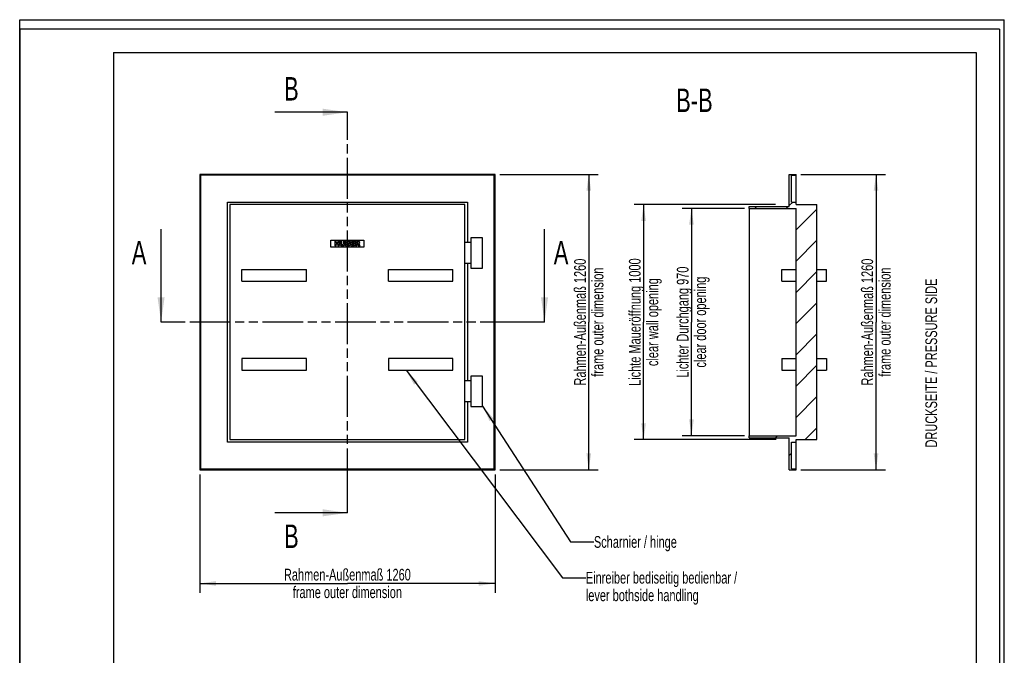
# Model space of a CAD drawing. Header units: millimetres. Extents: x 0 to 4200, y 0 to 5940.
# Tile 5 of 5: x 0 to 4200, y 3230 to 5940. Entities that reach past the tile are written whole.
import ezdxf

# ---------------------------------------------------------------- set-up
doc = ezdxf.new("R2010")
doc.units = ezdxf.units.MM
doc.header["$LTSCALE"] = 387.2
doc.linetypes.add('PHANTOM', pattern=[0.8, 0.45, -0.05, 0.1, -0.05, 0.1, -0.05])
doc.layers.get('0').update_dxf_attribs({"linetype": 'CONTINUOUS'})
for name, color, linetype in [('050_DIMENSIONING', 7, 'CONTINUOUS'), ('053_NOTES', 7, 'CONTINUOUS'), ('_KURVEN', 7, 'CONTINUOUS'), ('HATCHING_BL0', 7, 'CONTINUOUS'), ('HATCHING_BL1', 7, 'CONTINUOUS')]:
    doc.layers.add(name, color=color, linetype=linetype)
doc.styles.get("Standard").update_dxf_attribs({"font": 'txt', "width": 0.7})
doc.dimstyles.new('DIMSTYLE_1', dxfattribs={"dimtxt": 50, "dimasz": 70, "dimexe": 2, "dimexo": 1, "dimtad": 1, "dimtxsty": 'Standard', "dimblk": '_FILLED', "dimblk1": '_FILLED', "dimblk2": '_FILLED', "dimcen": 0.09, "dimazin": 2, "dimtp": 1.2, "dimtm": 1.2, "dimtfac": 1, "dimtofl": 0, "dimtmove": 0, "dimatfit": 3, "dimldrblk": '_FILLED', "dimfxl": 1, "dimtolj": 1, "dimarcsym": 0})
doc.dimstyles.new('DIMSTYLE_2', dxfattribs={"dimtxt": 50, "dimasz": 70, "dimexe": 2, "dimexo": 1, "dimtad": 1, "dimtxsty": 'Standard', "dimblk": '_FILLED', "dimblk1": '_FILLED', "dimblk2": '_FILLED', "dimcen": 0.09, "dimazin": 2, "dimtp": 0.8, "dimtm": 0.8, "dimtfac": 1, "dimtofl": 0, "dimtmove": 0, "dimatfit": 3, "dimldrblk": '_FILLED', "dimfxl": 1, "dimtolj": 1, "dimarcsym": 0})
doc.dimstyles.get("Standard").update_dxf_attribs({"dimtxt": 50, "dimasz": 70, "dimexe": 2, "dimexo": 1, "dimtad": 1, "dimtxsty": 'Standard', "dimblk": '_FILLED', "dimblk1": '_FILLED', "dimblk2": '_FILLED', "dimcen": 0.09, "dimazin": 2, "dimtol": 1, "dimtp": 0.01, "dimtm": 0.01, "dimtfac": 1, "dimtofl": 0, "dimtmove": 0, "dimatfit": 3, "dimldrblk": '_FILLED', "dimfxl": 1, "dimtolj": 1, "dimarcsym": 0})

# ---------------------------------------------------------------- blocks, each defined once
blk = doc.blocks.new('_FILLED')
at = {"color": 0, "linetype": 'ByBlock'}
blk.add_solid([(0, 0), (-1, 0.143), (-1, -0.143)], dxfattribs=at)
blk = doc.blocks.new('*D2')
at = {"layer": '050_DIMENSIONING', "color": 2, "linetype": 'Continuous', "transparency": 16777216}
for p, q in [((2047.8, 5280.5), (2467.5, 5280.5)), ((2427.5, 5280.5), (2427.5, 4650.5)), ((2427.5, 4020.5), (2427.5, 4650.5)), ((2047.8, 4020.5), (2467.5, 4020.5))]:
    blk.add_line(p, q, dxfattribs=at)
at = {"layer": '050_DIMENSIONING', "color": 2, "linetype": 'Continuous', "transparency": 16777216, "xscale": 70, "yscale": 70, "zscale": 70}
for p, rotation in [((2427.5, 5280.5), 90), ((2427.5, 4020.5), 270)]:
    blk.add_blockref('_FILLED', p, dxfattribs=dict(at, rotation=rotation))
at = {"layer": '050_DIMENSIONING', "color": 2, "linetype": 'Continuous', "transparency": 16777216, "insert": (2365, 4650.5), "char_height": 50, "width": 1128.214, "attachment_point": 2, "rotation": 90, "line_spacing_factor": 0.9}
blk.add_mtext('Rahmen-Außenmaß 1260\\Pframe outer dimension', dxfattribs=at)
blk = doc.blocks.new('*D3')
at = {"layer": '050_DIMENSIONING', "color": 2, "linetype": 'Continuous', "transparency": 16777216}
for p, q in [((767.8, 4000.5), (767.8, 3496.2)), ((2027.8, 4000.5), (2027.8, 3496.2)), ((767.8, 3536.2), (1397.8, 3536.2)), ((2027.8, 3536.2), (1397.8, 3536.2))]:
    blk.add_line(p, q, dxfattribs=at)
at = {"layer": '050_DIMENSIONING', "color": 2, "linetype": 'Continuous', "transparency": 16777216, "xscale": 70, "yscale": 70, "zscale": 70, "rotation": 180}
blk.add_blockref('_FILLED', (767.8, 3536.2), dxfattribs=at)
at = {"layer": '050_DIMENSIONING', "color": 2, "linetype": 'Continuous', "transparency": 16777216, "xscale": 70, "yscale": 70, "zscale": 70}
blk.add_blockref('_FILLED', (2027.8, 3536.2), dxfattribs=at)
at = {"layer": '050_DIMENSIONING', "color": 2, "linetype": 'Continuous', "transparency": 16777216, "insert": (1397.8, 3598.7), "char_height": 50, "width": 1128.214, "attachment_point": 2, "line_spacing_factor": 0.9}
blk.add_mtext('Rahmen-Außenmaß 1260\\Pframe outer dimension', dxfattribs=at)
blk = doc.blocks.new('*D5')
at = {"layer": '050_DIMENSIONING', "color": 2, "linetype": 'Continuous', "transparency": 16777216}
for p, q in [((3331.8, 5280.5), (3692.8, 5280.5)), ((3652.8, 5280.5), (3652.8, 4650.5)), ((3652.8, 4020.5), (3652.8, 4650.5)), ((3331.8, 4020.5), (3692.8, 4020.5))]:
    blk.add_line(p, q, dxfattribs=at)
at = {"layer": '050_DIMENSIONING', "color": 2, "linetype": 'Continuous', "transparency": 16777216, "xscale": 70, "yscale": 70, "zscale": 70}
for p, rotation in [((3652.8, 5280.5), 90), ((3652.8, 4020.5), 270)]:
    blk.add_blockref('_FILLED', p, dxfattribs=dict(at, rotation=rotation))
at = {"layer": '050_DIMENSIONING', "color": 2, "linetype": 'Continuous', "transparency": 16777216, "insert": (3590.3, 4650.5), "char_height": 50, "width": 1128.214, "attachment_point": 2, "rotation": 90, "line_spacing_factor": 0.9}
blk.add_mtext('Rahmen-Außenmaß 1260\\Pframe outer dimension', dxfattribs=at)
blk = doc.blocks.new('*D6')
at = {"layer": '050_DIMENSIONING', "color": 2, "linetype": 'Continuous', "transparency": 16777216}
for p, q in [((3091.8, 5135.5), (2825.5, 5135.5)), ((2865.5, 5135.5), (2865.5, 4650.5)), ((2865.5, 4165.5), (2865.5, 4650.5)), ((3091.8, 4165.5), (2825.5, 4165.5))]:
    blk.add_line(p, q, dxfattribs=at)
at = {"layer": '050_DIMENSIONING', "color": 2, "linetype": 'Continuous', "transparency": 16777216, "xscale": 70, "yscale": 70, "zscale": 70}
for p, rotation in [((2865.5, 5135.5), 90), ((2865.5, 4165.5), 270)]:
    blk.add_blockref('_FILLED', p, dxfattribs=dict(at, rotation=rotation))
at = {"layer": '050_DIMENSIONING', "color": 2, "linetype": 'Continuous', "transparency": 16777216, "insert": (2803, 4650.5), "char_height": 50, "width": 1114.286, "attachment_point": 2, "rotation": 90, "line_spacing_factor": 0.9}
blk.add_mtext('Lichter Durchgang 970\\Pclear door opening', dxfattribs=at)
blk = doc.blocks.new('*D8')
at = {"layer": '050_DIMENSIONING', "color": 2, "linetype": 'Continuous', "transparency": 16777216}
for p, q in [((2648.8, 5151.5), (2621.3, 5151.5)), ((3224.5, 5151.5), (2648.8, 5151.5)), ((2661.3, 5151.5), (2661.3, 4650.5)), ((2661.3, 4149.5), (2661.3, 4650.5)), ((2648.8, 4149.5), (2621.3, 4149.5)), ((3227.5, 4149.5), (2648.8, 4149.5))]:
    blk.add_line(p, q, dxfattribs=at)
at = {"layer": '050_DIMENSIONING', "color": 2, "linetype": 'Continuous', "transparency": 16777216, "xscale": 70, "yscale": 70, "zscale": 70}
for p, rotation in [((2661.3, 5151.5), 90), ((2661.3, 4149.5), 270)]:
    blk.add_blockref('_FILLED', p, dxfattribs=dict(at, rotation=rotation))
at = {"layer": '050_DIMENSIONING', "color": 2, "linetype": 'Continuous', "transparency": 16777216, "insert": (2598.8, 4650.5), "char_height": 50, "width": 1307.857, "attachment_point": 2, "rotation": 90, "line_spacing_factor": 0.9}
blk.add_mtext('Lichte Maueröffnung 1000 \\Pclear wall opening', dxfattribs=at)
blk = doc.blocks.new('XSEC_FILLED')
at = {"color": 0, "linetype": 'ByBlock'}
blk.add_solid([(0, 0), (-1, 0.143), (-1, -0.143)], dxfattribs=at)
blk = doc.blocks.new('HATCHING_BL0', base_point=(1243.1, 4691.3))
at = {"layer": 'HATCHING_BL0', "color": 7, "linetype": 'PHANTOM'}
for p, q in [((1397.8, 5445.4), (1397.8, 5545.4)), ((1397.8, 3937.3), (1397.8, 5445.4)), ((1397.8, 3837.3), (1397.8, 3937.3))]:
    blk.add_line(p, q, dxfattribs=at)
at = {"layer": 'HATCHING_BL0', "color": 7, "linetype": 'Continuous', "char_height": 100, "width": 117.857, "attachment_point": 1, "line_spacing_factor": 0.9}
for insert in [(1127.7, 5695.4), (1127.7, 3787.3)]:
    blk.add_mtext('B', dxfattribs=dict(at, insert=insert))
at = {"layer": 'HATCHING_BL0', "color": 7, "linetype": 'Continuous'}
for points in [[(1397.8, 5545.4), (1088.4, 5545.4)], [(1397.8, 3837.3), (1088.4, 3837.3)]]:
    blk.add_leader(points, dimstyle='Standard', override={"dimasz": 105, "dimtad": 0, "dimldrblk": 'XSEC_FILLED'}, dxfattribs=at)
blk = doc.blocks.new('HATCHING_BL1', base_point=(1421, 4848.7))
at = {"layer": 'HATCHING_BL1', "color": 7, "linetype": 'PHANTOM'}
for p, q in [((703.1, 4650.5), (603.1, 4650.5)), ((2138.8, 4650.5), (703.1, 4650.5)), ((2238.8, 4650.5), (2138.8, 4650.5))]:
    blk.add_line(p, q, dxfattribs=at)
at = {"layer": 'HATCHING_BL1', "color": 7, "linetype": 'Continuous', "char_height": 100, "width": 128.571, "attachment_point": 1, "line_spacing_factor": 0.9}
for insert in [(478.1, 4996.9), (2278.1, 4996.9)]:
    blk.add_mtext('A', dxfattribs=dict(at, insert=insert))
at = {"layer": 'HATCHING_BL1', "color": 7, "linetype": 'Continuous'}
for points in [[(603.1, 4650.5), (603.1, 5046.9)], [(2238.8, 4650.5), (2238.8, 5046.9)]]:
    blk.add_leader(points, dimstyle='Standard', override={"dimasz": 105, "dimtad": 0, "dimldrblk": 'XSEC_FILLED'}, dxfattribs=at)

msp = doc.modelspace()

# ---------------------------------------------------------------- hatches: boundary and pattern name
at = {"linetype": 'Continuous'}
h = msp.add_hatch(dxfattribs=at)
h.set_pattern_fill('B', color=2, scale=94.20838, angle=45, style=0, pattern_type=0)
h.set_pattern_definition([(45, (0, 0), (-66.6154, 66.6154), [])])
edge = h.paths.add_edge_path()
edge.add_line((3311.805, 4165.5), (3311.805, 5135.5))
edge.add_line((3111.805, 5135.5), (3311.805, 5135.5))
edge.add_line((3111.805, 5135.5), (3111.805, 5143.5))
edge.add_line((3111.805, 5143.5), (3281.805, 5143.5))
edge.add_line((3281.805, 5143.5), (3281.805, 5280.5))
edge.add_line((3281.805, 5280.5), (3311.805, 5280.5))
edge.add_line((3311.805, 5276.5), (3311.805, 5280.5))
edge.add_line((3291.805, 5276.5), (3311.805, 5276.5))
edge.add_line((3291.805, 5162.5), (3291.805, 5276.5))
edge.add_line((3291.805, 5162.5), (3311.805, 5162.5))
edge.add_line((3311.805, 5151.5), (3311.805, 5162.5))
edge.add_line((3311.805, 5151.5), (3400.805, 5151.5))
edge.add_line((3400.805, 4149.5), (3400.805, 5151.5))
edge.add_line((3311.805, 4149.5), (3400.805, 4149.5))
edge.add_line((3311.805, 4138.5), (3311.805, 4149.5))
edge.add_line((3291.805, 4138.5), (3311.805, 4138.5))
edge.add_line((3291.805, 4024.5), (3291.805, 4138.5))
edge.add_line((3291.805, 4024.5), (3311.805, 4024.5))
edge.add_line((3311.805, 4020.5), (3311.805, 4024.5))
edge.add_line((3281.805, 4020.5), (3311.805, 4020.5))
edge.add_line((3281.805, 4020.5), (3281.805, 4157.5))
edge.add_line((3111.805, 4157.5), (3281.805, 4157.5))
edge.add_line((3111.805, 4157.5), (3111.805, 4165.5))
edge.add_line((3111.805, 4165.5), (3311.805, 4165.5))

# ---------------------------------------------------------------- linework, layer by layer
at = {"color": 7, "linetype": 'Continuous'}
for p, q in [((0, 5940), (4200, 5940)), ((0, 0), (0, 5940)), ((0, 5940), (4200, 5940)), ((0, 0), (0, 5940)), ((4200, 0), (4200, 5940)), ((4200, 0), (4200, 5940)), ((767.846, 5280.5), (767.846, 4020.5)), ((2027.846, 5280.5), (767.846, 5280.5)), ((771.846, 5276.5), (771.846, 4024.5)), ((2023.846, 5276.5), (771.846, 5276.5)), ((2023.846, 4024.5), (2023.846, 5276.5)), ((2027.846, 4020.5), (2027.846, 5280.5)), ((3281.805, 5280.5), (3311.805, 5280.5)), ((3281.805, 5143.5), (3281.805, 5280.5)), ((3291.805, 5276.5), (3311.805, 5276.5)), ((3291.805, 5162.5), (3291.805, 5276.5)), ((3311.805, 5276.5), (3311.805, 5280.5)), ((3311.805, 5162.5), (3311.805, 5276.5)), ((885.846, 5162.5), (1909.846, 5162.5)), ((885.846, 4138.5), (885.846, 5162.5)), ((1898.846, 5151.5), (896.846, 5151.5)), ((896.846, 5151.5), (896.846, 4149.5)), ((1898.846, 4149.5), (1898.846, 5151.5)), ((1909.846, 5162.5), (1909.846, 4990.5)), ((3111.805, 5135.5), (3111.805, 5143.5)), ((3111.805, 5143.5), (3281.805, 5143.5)), ((3111.805, 5135.5), (3111.805, 4165.5)), ((3111.805, 5135.5), (3311.805, 5135.5)), ((3291.805, 5162.5), (3311.805, 5162.5)), ((3311.805, 5151.5), (3311.805, 5162.5)), ((3311.805, 5151.5), (3400.805, 5151.5)), ((3311.805, 4165.5), (3311.805, 5135.5)), ((3400.805, 4149.5), (3400.805, 5151.5)), ((1974.846, 5010.5), (1924.846, 5010.5)), ((1924.846, 5010.5), (1924.846, 4880.5)), ((1974.846, 4880.5), (1974.846, 5010.5)), ((1924.846, 4990.5), (1898.846, 4990.5)), ((947.846, 4825.5), (947.846, 4875.5)), ((947.846, 4875.5), (1222.846, 4875.5)), ((1222.846, 4825.5), (1222.846, 4875.5)), ((1572.846, 4825.5), (1572.846, 4875.5)), ((1572.846, 4875.5), (1847.846, 4875.5)), ((1847.846, 4825.5), (1847.846, 4875.5)), ((1924.846, 4900.5), (1898.846, 4900.5)), ((1909.846, 4900.5), (1909.846, 4400.5)), ((1924.846, 4880.5), (1974.846, 4880.5)), ((3250.805, 4875.5), (3311.805, 4875.5)), ((3250.805, 4825.5), (3250.805, 4875.5)), ((3400.805, 4875.5), (3441.805, 4875.5)), ((3441.805, 4825.5), (3441.805, 4875.5)), ((947.846, 4825.5), (1222.846, 4825.5)), ((1572.846, 4825.5), (1847.846, 4825.5)), ((3250.805, 4825.5), (3311.805, 4825.5)), ((3400.805, 4825.5), (3441.805, 4825.5)), ((947.846, 4495.5), (947.846, 4445.5)), ((1222.846, 4495.5), (947.846, 4495.5)), ((1222.846, 4445.5), (1222.846, 4495.5)), ((1847.846, 4495.5), (1572.846, 4495.5)), ((1572.846, 4495.5), (1572.846, 4445.5)), ((1847.846, 4445.5), (1847.846, 4495.5)), ((3250.805, 4495.5), (3250.805, 4445.5)), ((3250.805, 4495.5), (3311.805, 4495.5)), ((3400.805, 4495.5), (3441.805, 4495.5)), ((3441.805, 4495.5), (3441.805, 4445.5)), ((947.846, 4445.5), (1222.846, 4445.5)), ((1572.846, 4445.5), (1847.846, 4445.5)), ((1974.846, 4420.5), (1924.846, 4420.5)), ((1924.846, 4420.5), (1924.846, 4290.5)), ((1974.846, 4290.5), (1974.846, 4420.5)), ((3250.805, 4445.5), (3311.805, 4445.5)), ((3400.805, 4445.5), (3441.805, 4445.5)), ((1924.846, 4400.5), (1898.846, 4400.5)), ((1924.846, 4310.5), (1898.846, 4310.5)), ((1909.846, 4310.5), (1909.846, 4138.5)), ((1924.846, 4290.5), (1974.846, 4290.5)), ((3111.805, 4157.5), (3111.805, 4165.5)), ((3111.805, 4165.5), (3311.805, 4165.5)), ((1909.846, 4138.5), (885.846, 4138.5)), ((896.846, 4149.5), (1898.846, 4149.5)), ((3111.805, 4157.5), (3281.805, 4157.5)), ((3281.805, 4020.5), (3281.805, 4157.5)), ((3291.805, 4138.5), (3311.805, 4138.5)), ((3291.805, 4024.5), (3291.805, 4138.5)), ((3311.805, 4138.5), (3311.805, 4149.5)), ((3311.805, 4149.5), (3400.805, 4149.5)), ((3311.805, 4024.5), (3311.805, 4138.5)), ((767.846, 4020.5), (2027.846, 4020.5)), ((771.846, 4024.5), (2023.846, 4024.5)), ((3281.805, 4020.5), (3311.805, 4020.5)), ((3291.805, 4024.5), (3311.805, 4024.5)), ((3311.805, 4020.5), (3311.805, 4024.5))]:
    msp.add_line(p, q, dxfattribs=at)
at = {"color": 3, "linetype": 'Continuous'}
for p, q in [((0, 5900), (0, 2970)), ((4180, 5900), (0, 5900)), ((4180, 5900), (4180, 0))]:
    msp.add_line(p, q, dxfattribs=at)
at = {"color": 5, "linetype": 'Continuous'}
for p, q in [((400, 5800), (4080, 5800)), ((400, 5800), (400, 100)), ((4080, 5800), (4080, 100))]:
    msp.add_line(p, q, dxfattribs=at)
at = {"layer": '_KURVEN', "color": 4, "linetype": 'Continuous'}
for p, q in [((1327.846, 4970.5), (1327.846, 5000.5)), ((1327.846, 5000.5), (1467.846, 5000.5)), ((1467.846, 5000.5), (1467.846, 4970.5)), ((1467.846, 4970.5), (1327.846, 4970.5)), ((1349.933, 4995.5), (1343.753, 4995.5)), ((1343.753, 4995.5), (1343.753, 4975.5)), ((1343.753, 4975.5), (1349.933, 4975.5)), ((1349.933, 4988.501), (1349.933, 4995.5)), ((1356.686, 4988.501), (1349.933, 4988.501)), ((1349.933, 4983.59), (1356.686, 4983.59)), ((1349.933, 4975.5), (1349.933, 4983.59)), ((1356.686, 4995.5), (1356.686, 4988.501)), ((1362.894, 4995.5), (1356.686, 4995.5)), ((1356.686, 4983.59), (1356.686, 4975.5)), ((1356.686, 4975.5), (1362.894, 4975.5)), ((1362.894, 4975.5), (1362.894, 4995.5)), ((1367.014, 4995.5), (1367.014, 4983.576)), ((1373.18, 4995.5), (1367.014, 4995.5)), ((1373.18, 4983.29), (1373.18, 4995.5)), ((1386.182, 4995.5), (1380.015, 4995.5)), ((1380.015, 4995.5), (1380.015, 4983.29)), ((1386.182, 4983.576), (1386.182, 4995.5)), ((1401.857, 4995.5), (1390.288, 4995.5)), ((1390.288, 4995.5), (1390.288, 4975.5)), ((1390.288, 4975.5), (1400.957, 4975.5)), ((1396.523, 4991.448), (1399.251, 4991.448)), ((1396.523, 4987.656), (1396.523, 4991.448)), ((1399.21, 4987.656), (1396.523, 4987.656)), ((1396.523, 4983.849), (1399.66, 4983.849)), ((1396.523, 4979.797), (1396.523, 4983.849)), ((1399.674, 4979.797), (1396.523, 4979.797)), ((1428.555, 4995.5), (1411.993, 4995.5)), ((1411.993, 4995.5), (1411.993, 4975.5)), ((1411.993, 4975.5), (1428.856, 4975.5)), ((1418.187, 4991.23), (1428.555, 4991.23)), ((1418.187, 4988.051), (1418.187, 4991.23)), ((1427.805, 4988.051), (1418.187, 4988.051)), ((1418.187, 4983.972), (1427.805, 4983.972)), ((1418.187, 4980.029), (1418.187, 4983.972)), ((1428.856, 4980.029), (1418.187, 4980.029)), ((1427.805, 4983.972), (1427.805, 4988.051)), ((1428.555, 4991.23), (1428.555, 4995.5)), ((1428.856, 4975.5), (1428.856, 4980.029)), ((1432.266, 4995.5), (1432.266, 4975.5)), ((1442.566, 4995.5), (1432.266, 4995.5)), ((1432.266, 4975.5), (1438.474, 4975.5)), ((1438.474, 4991.462), (1441.188, 4991.462)), ((1438.474, 4987.396), (1438.474, 4991.462)), ((1441.079, 4987.396), (1438.474, 4987.396)), ((1438.474, 4983.617), (1439.019, 4983.617)), ((1438.474, 4975.5), (1438.474, 4983.617)), ((1441.652, 4981.612), (1444.954, 4975.5)), ((1444.954, 4975.5), (1451.939, 4975.5)), ((1451.939, 4975.5), (1448.937, 4981.284))]:
    msp.add_line(p, q, dxfattribs=at)
for points in [[(1367.585, 4980.192), (1367.205, 4981.475), (1367.014, 4982.594), (1367.014, 4983.576)], [(1368.9, 4977.89), (1368.255, 4978.638), (1367.819, 4979.402), (1367.585, 4980.192)], [(1371.023, 4976.166), (1370.247, 4976.578), (1369.538, 4977.151), (1368.9, 4977.89)], [(1373.903, 4975.364), (1372.757, 4975.5), (1371.789, 4975.759), (1371.023, 4976.166)], [(1373.18, 4983.29), (1373.18, 4982.198), (1373.48, 4981.353), (1374.081, 4980.739)], [(1377.096, 4975.159), (1376.113, 4975.159), (1375.049, 4975.227), (1373.903, 4975.364)], [(1374.081, 4980.739), (1374.681, 4980.125), (1375.527, 4979.825), (1376.605, 4979.825)], [(1376.605, 4979.825), (1377.669, 4979.825), (1378.501, 4980.125), (1379.101, 4980.725)], [(1381.416, 4975.826), (1380.22, 4975.391), (1378.774, 4975.159), (1377.096, 4975.159)], [(1379.101, 4980.725), (1379.701, 4981.325), (1380.015, 4982.185), (1380.015, 4983.29)], [(1383.89, 4977.478), (1383.098, 4976.687), (1382.28, 4976.141), (1381.416, 4975.826)], [(1385.622, 4980.234), (1385.254, 4979.183), (1384.681, 4978.269), (1383.89, 4977.478)], [(1386.182, 4983.576), (1386.182, 4982.389), (1385.991, 4981.284), (1385.622, 4980.234)], [(1399.21, 4987.656), (1400.165, 4987.656), (1400.834, 4987.819), (1401.216, 4988.147)], [(1401.216, 4990.957), (1400.834, 4991.284), (1400.179, 4991.448), (1399.251, 4991.448)], [(1401.925, 4983.304), (1401.489, 4983.658), (1400.738, 4983.849), (1399.66, 4983.849)], [(1399.674, 4979.797), (1400.738, 4979.797), (1401.489, 4979.975), (1401.925, 4980.357)], [(1403.726, 4975.77), (1402.334, 4975.582), (1401.407, 4975.5), (1400.957, 4975.5)], [(1401.789, 4989.593), (1401.789, 4990.166), (1401.598, 4990.63), (1401.216, 4990.957)], [(1401.216, 4988.147), (1401.598, 4988.474), (1401.789, 4988.965), (1401.789, 4989.593)], [(1401.857, 4995.5), (1403.781, 4995.5), (1405.254, 4995.023), (1406.291, 4994.068)], [(1402.58, 4981.885), (1402.58, 4982.471), (1402.362, 4982.949), (1401.925, 4983.304)], [(1401.925, 4980.357), (1402.362, 4980.739), (1402.58, 4981.244), (1402.58, 4981.885)], [(1406.073, 4976.426), (1405.554, 4976.128), (1404.763, 4975.909), (1403.726, 4975.77)], [(1406.744, 4987.476), (1406.25, 4986.905), (1405.527, 4986.469), (1404.585, 4986.141)], [(1404.585, 4986.141), (1406.018, 4985.786), (1407.068, 4985.2), (1407.751, 4984.354)], [(1408.049, 4978.393), (1407.56, 4977.56), (1406.905, 4976.905), (1406.073, 4976.426)], [(1406.291, 4994.068), (1407.328, 4993.113), (1407.846, 4991.926), (1407.846, 4990.52)], [(1407.846, 4990.52), (1407.846, 4989.334), (1407.478, 4988.324), (1406.744, 4987.476)], [(1407.751, 4984.354), (1408.433, 4983.508), (1408.774, 4982.458), (1408.774, 4981.189)], [(1408.774, 4981.189), (1408.774, 4980.152), (1408.528, 4979.211), (1408.049, 4978.393)], [(1440.526, 4983.143), (1440.083, 4983.454), (1439.579, 4983.617), (1439.019, 4983.617)], [(1441.652, 4981.612), (1441.226, 4982.401), (1440.861, 4982.908), (1440.526, 4983.143)], [(1441.079, 4987.396), (1441.352, 4987.396), (1441.898, 4987.478), (1442.718, 4987.661)], [(1443.491, 4990.939), (1443.085, 4991.284), (1442.307, 4991.462), (1441.188, 4991.462)], [(1442.566, 4995.5), (1444.476, 4995.5), (1445.936, 4995.336), (1446.946, 4995.009)], [(1442.718, 4987.661), (1443.126, 4987.751), (1443.453, 4987.956), (1443.716, 4988.294)], [(1444.108, 4989.456), (1444.108, 4990.098), (1443.903, 4990.589), (1443.491, 4990.939)], [(1443.716, 4988.294), (1443.972, 4988.624), (1444.108, 4989.02), (1444.108, 4989.456)], [(1447.647, 4985.108), (1447.123, 4984.791), (1446.4, 4984.531), (1445.472, 4984.327)], [(1445.472, 4984.327), (1446.209, 4984.068), (1446.755, 4983.822), (1447.085, 4983.58)], [(1446.946, 4995.009), (1447.955, 4994.681), (1448.76, 4994.068), (1449.383, 4993.178)], [(1447.085, 4983.58), (1447.314, 4983.413), (1447.641, 4983.072), (1448.077, 4982.525)], [(1449.597, 4987.066), (1449.128, 4986.264), (1448.474, 4985.609), (1447.647, 4985.108)], [(1448.077, 4982.525), (1448.501, 4981.994), (1448.787, 4981.585), (1448.937, 4981.284)], [(1449.383, 4993.178), (1450.002, 4992.294), (1450.315, 4991.216), (1450.315, 4989.947)], [(1450.315, 4989.947), (1450.315, 4988.829), (1450.07, 4987.874), (1449.597, 4987.066)]]:
    msp.add_open_spline(points, degree=3, dxfattribs=at)

# ---------------------------------------------------------------- block references
at = {"layer": 'HATCHING_BL0'}
msp.add_blockref('HATCHING_BL0', (1243.123, 4691.329), dxfattribs=at)
at = {"layer": 'HATCHING_BL1'}
msp.add_blockref('HATCHING_BL1', (1420.961, 4848.72), dxfattribs=at)

# ---------------------------------------------------------------- texts
at = {"layer": '053_NOTES', "color": 2, "linetype": 'Continuous', "line_spacing_factor": 0.9}
for s, insert, char_height, width, attachment_point in [('B-B', (2956.098, 5646.34), 100, 342.85714, 3), ('Scharnier / hinge', (2449.401, 3738.101), 50, 900, 1), ('Einreiber bediseitig bedienbar / \\Plever bothside handling', (2415.102, 3585.662), 50, 1694.64286, 1)]:
    msp.add_mtext(s, dxfattribs=dict(at, insert=insert, char_height=char_height, width=width, attachment_point=attachment_point))
at = {"layer": '053_NOTES', "color": 2, "linetype": 'Continuous', "insert": (3863.381, 4115.938), "char_height": 50, "width": 1523.21429, "attachment_point": 1, "rotation": 90, "line_spacing_factor": 0.9}
msp.add_mtext('DRUCKSEITE / PRESSURE SIDE', dxfattribs=at)

# ---------------------------------------------------------------- dimensions: what is measured, and where the dimension line sits
at = {"layer": '050_DIMENSIONING', "color": 2, "linetype": 'Continuous'}
for base, p1, p2, angle, text, dimstyle, picture, middle in [((2661.311, 4149.5), (3225.466, 5151.5), (3228.488, 4149.5), 270, 'Lichte Maueröffnung 1000 \\Pclear wall opening', 'DIMSTYLE_1', '*D8', (2661.311, 4650.5)), ((2427.502, 5280.5), (2046.846, 4020.5), (2046.846, 5280.5), 90, 'Rahmen-Außenmaß <>\\Pframe outer dimension', 'DIMSTYLE_1', '*D2', (2427.502, 4650.5)), ((3652.836, 4020.5), (3330.805, 5280.5), (3330.805, 4020.5), 270, 'Rahmen-Außenmaß <>\\Pframe outer dimension', 'DIMSTYLE_1', '*D5', (3652.836, 4650.5)), ((2865.497, 4165.5), (3092.805, 5135.5), (3092.805, 4165.5), 270, 'Lichter Durchgang <>\\Pclear door opening', 'DIMSTYLE_2', '*D6', (2865.497, 4650.5))]:
    dim = msp.add_linear_dim(base=base, p1=p1, p2=p2, angle=angle, text=text, dimstyle=dimstyle, dxfattribs=at)
    dim.commit()
    dim.dimension.update_dxf_attribs({"geometry": picture, "text_midpoint": middle, "dimtype": 160})
dim = msp.add_linear_dim(base=(2027.846, 3536.229), p1=(767.846, 4001.5), p2=(2027.846, 4001.5), text='Rahmen-Außenmaß <>\\Pframe outer dimension', dimstyle='DIMSTYLE_1', dxfattribs=at)
dim.commit()
dim.dimension.update_dxf_attribs({"geometry": '*D3', "text_midpoint": (1397.846, 3536.229), "dimtype": 160})

# ---------------------------------------------------------------- leaders
at = {"layer": '053_NOTES', "color": 2, "linetype": 'Continuous', "annotation_type": 0, "has_hookline": 1, "hookline_direction": 1}
for points, text_width in [([(1648.182, 4445.5), (2315.102, 3560.662), (2415.102, 3560.662)], 969.108), ([(1974.846, 4292.369), (2349.401, 3713.101), (2449.401, 3713.101)], 537.742)]:
    msp.add_leader(points, dimstyle='Standard', override={"dimtad": 0}, dxfattribs=dict(at, text_width=text_width))

doc.saveas('drawing.dxf')
